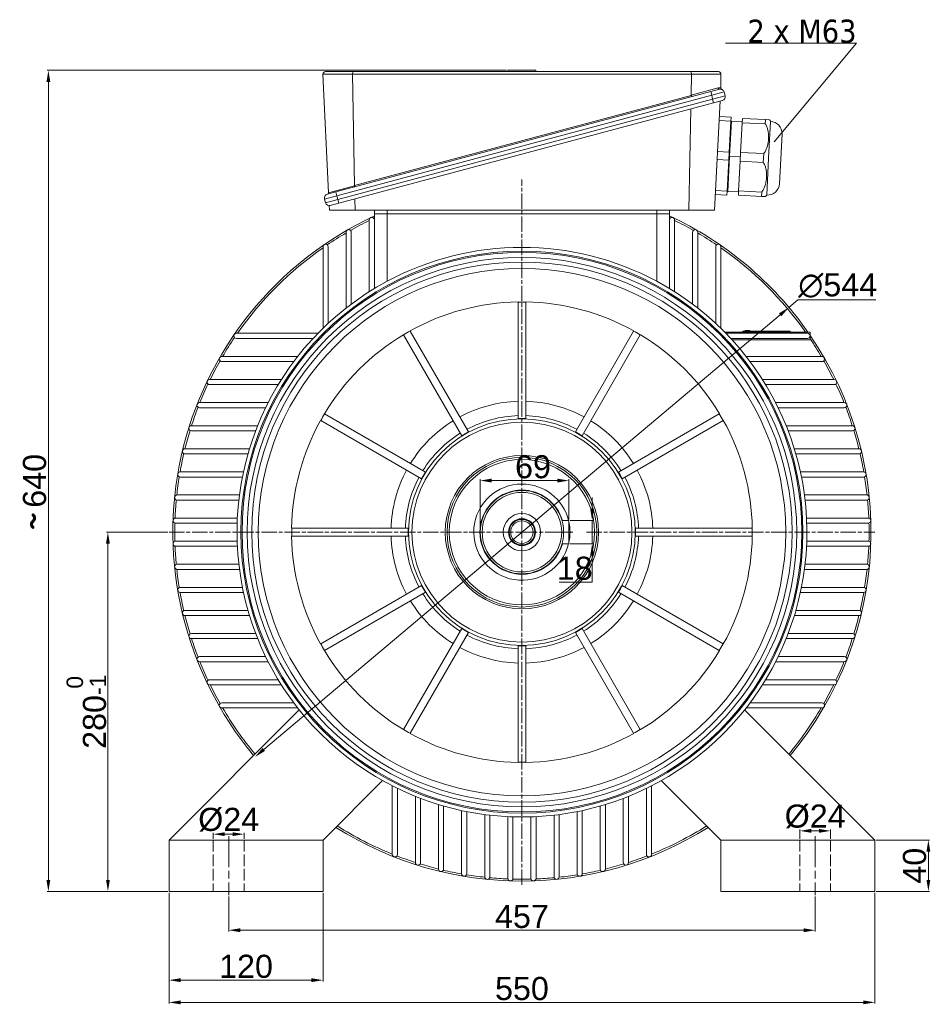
# Model space of a CAD drawing. Header units: millimetres. Extents: x -2784 to 2012, y -1738 to 1577.
# Tile 20 of 25: x -808 to -98, y -460 to 307. Entities that reach past the tile are written whole.
import ezdxf

# ---------------------------------------------------------------- set-up
doc = ezdxf.new("R2010")
doc.units = ezdxf.units.MM
for name, pattern in [('AM_ISO02W050', [7.5, 6, -1.5]), ('AM_ISO02W050x2', [3.75, 3, -0.75]), ('AM_ISO08W050', [18, 12, -1.5, 3, -1.5])]:
    doc.linetypes.add(name, pattern=pattern)
for name, color, linetype, lineweight in [('AM_0', 7, 'Continuous', 20), ('AM_3', 6, 'AM_ISO02W050', 13), ('AM_5', 3, 'Continuous', 9), ('AM_7', 4, 'AM_ISO08W050', 13), ('AM_REFDIM', 4, 'Continuous', 9), ('AM_VIS', 7, 'Continuous', 20)]:
    doc.layers.add(name, color=color, linetype=linetype, lineweight=lineweight)
doc.styles.add('ACANSGDT', font='amgdtans.shx')
doc.styles.get("Standard").update_dxf_attribs({"font": 'arial.ttf', "height": 18})
doc.dimstyles.new('AM_ISO$0', dxfattribs={"dimtxt": 18, "dimasz": 9, "dimexe": 1, "dimexo": 1, "dimgap": 1.5, "dimtad": 1, "dimtoh": 1, "dimdsep": 46, "dimtxsty": 'Standard', "dimcen": 0, "dimclrd": 3, "dimclre": 3, "dimclrt": 2, "dimadec": 0, "dimazin": 2, "dimtp": 0.1, "dimtm": 0.1, "dimtfac": 0.71, "dimtmove": 0, "dimatfit": 3, "dimfxl": 1, "dimlwd": -1, "dimlwe": -1, "dimarcsym": 0})
doc.dimstyles.new('AM_ISO$3', dxfattribs={"dimtxt": 18, "dimasz": 9, "dimexe": 1, "dimexo": 1, "dimgap": 1.5, "dimtad": 1, "dimtoh": 1, "dimdsep": 46, "dimtxsty": 'Standard', "dimcen": 0, "dimclrd": 3, "dimclre": 3, "dimclrt": 2, "dimadec": 0, "dimazin": 2, "dimtp": 0.1, "dimtm": 0.1, "dimtfac": 0.71, "dimtofl": 0, "dimtmove": 0, "dimatfit": 0, "dimfxl": 1, "dimlwd": -1, "dimlwe": -1, "dimarcsym": 0})

# ---------------------------------------------------------------- blocks, each defined once
blk = doc.blocks.new('*D42')
at = {"layer": 'AM_REFDIM', "color": 3, "transparency": 16777216}
for p, q in [((-692.49, -92.1), (-740.08, -92.1)), ((-739.08, -363.1), (-739.08, -101.1)), ((-692.49, -372.1), (-740.08, -372.1))]:
    blk.add_line(p, q, dxfattribs=at)
for points in [[(-740.58, -101.1), (-737.58, -101.1), (-739.08, -92.1)], [(-740.58, -363.1), (-737.58, -363.1), (-739.08, -372.1)]]:
    blk.add_solid(points, dxfattribs=at)
at = {"layer": 'Defpoints', "color": 0, "transparency": 16777216}
for p in [(-739.08, -92.1), (-691.49, -92.1), (-691.49, -372.1)]:
    blk.add_point(p, dxfattribs=at)
at = {"layer": 'AM_REFDIM', "color": 2, "transparency": 16777216, "insert": (-755.81, -232.1), "char_height": 18, "attachment_point": 5, "rotation": 90}
blk.add_mtext('280{}{\\H0.71x;\\C3;\\S 0^ -1;}', dxfattribs=at)
blk = doc.blocks.new('*D43')
at = {"layer": 'AM_5', "color": 3, "transparency": 16777216}
for p, q in [((-644.99, -376.1), (-644.99, -403.38)), ((-187.99, -376.1), (-187.99, -403.38)), ((-635.99, -402.38), (-196.99, -402.38))]:
    blk.add_line(p, q, dxfattribs=at)
for points in [[(-635.99, -400.88), (-635.99, -403.88), (-644.99, -402.38)], [(-196.99, -400.88), (-196.99, -403.88), (-187.99, -402.38)]]:
    blk.add_solid(points, dxfattribs=at)
at = {"layer": 'Defpoints', "color": 0, "transparency": 16777216}
for p in [(-644.99, -375.1), (-187.99, -375.1), (-187.99, -402.38)]:
    blk.add_point(p, dxfattribs=at)
at = {"layer": 'AM_5', "color": 2, "transparency": 16777216, "insert": (-416.49, -391.72), "char_height": 18, "attachment_point": 5}
blk.add_mtext('457', dxfattribs=at)
blk = doc.blocks.new('*D44')
at = {"layer": 'AM_5', "color": 3, "transparency": 16777216}
for p, q in [((-691.49, -373.1), (-691.49, -459.61)), ((-141.49, -373.1), (-141.49, -459.61)), ((-682.49, -458.61), (-150.49, -458.61))]:
    blk.add_line(p, q, dxfattribs=at)
for points in [[(-682.49, -457.11), (-682.49, -460.11), (-691.49, -458.61)], [(-150.49, -457.11), (-150.49, -460.11), (-141.49, -458.61)]]:
    blk.add_solid(points, dxfattribs=at)
at = {"layer": 'Defpoints', "color": 0, "transparency": 16777216}
for p in [(-691.49, -372.1), (-141.49, -372.1), (-141.49, -458.61)]:
    blk.add_point(p, dxfattribs=at)
at = {"layer": 'AM_5', "color": 2, "transparency": 16777216, "insert": (-416.49, -447.92), "char_height": 18, "attachment_point": 5}
blk.add_mtext('550', dxfattribs=at)
blk = doc.blocks.new('*D45')
at = {"layer": 'AM_REFDIM', "color": 3, "transparency": 16777216}
for p, q in [((-140.49, -332.1), (-98.78, -332.1)), ((-99.78, -341.1), (-99.78, -363.1)), ((-140.49, -372.1), (-98.78, -372.1))]:
    blk.add_line(p, q, dxfattribs=at)
for points in [[(-101.28, -341.1), (-98.28, -341.1), (-99.78, -332.1)], [(-101.28, -363.1), (-98.28, -363.1), (-99.78, -372.1)]]:
    blk.add_solid(points, dxfattribs=at)
at = {"layer": 'Defpoints', "color": 0, "transparency": 16777216}
for p in [(-141.49, -332.1), (-141.49, -372.1), (-99.78, -372.1)]:
    blk.add_point(p, dxfattribs=at)
at = {"layer": 'AM_REFDIM', "color": 2, "transparency": 16777216, "insert": (-110.47, -352.1), "char_height": 18, "attachment_point": 5, "rotation": 90}
blk.add_mtext('40', dxfattribs=at)
blk = doc.blocks.new('*D46')
at = {"layer": 'AM_5', "color": 3, "transparency": 16777216}
for p, q in [((-199.99, -331.1), (-199.99, -323.92)), ((-190.99, -324.92), (-184.99, -324.92)), ((-175.99, -331.1), (-175.99, -323.92))]:
    blk.add_line(p, q, dxfattribs=at)
for points in [[(-190.99, -323.42), (-190.99, -326.42), (-199.99, -324.92)], [(-184.99, -323.42), (-184.99, -326.42), (-175.99, -324.92)]]:
    blk.add_solid(points, dxfattribs=at)
at = {"layer": 'Defpoints', "color": 0, "transparency": 16777216}
for p in [(-175.99, -324.92), (-199.99, -332.1), (-175.99, -332.1)]:
    blk.add_point(p, dxfattribs=at)
at = {"layer": 'AM_5', "color": 2, "transparency": 16777216, "insert": (-187.99, -313.73), "char_height": 18, "attachment_point": 5}
blk.add_mtext('%%c24', dxfattribs=at)
blk = doc.blocks.new('*D47')
at = {"layer": 'AM_REFDIM', "color": 3, "transparency": 16777216}
for p, q in [((-691.49, -373.1), (-691.49, -442.3)), ((-571.49, -373.1), (-571.49, -442.3)), ((-682.49, -441.3), (-580.49, -441.3))]:
    blk.add_line(p, q, dxfattribs=at)
for points in [[(-682.49, -439.8), (-682.49, -442.8), (-691.49, -441.3)], [(-580.49, -439.8), (-580.49, -442.8), (-571.49, -441.3)]]:
    blk.add_solid(points, dxfattribs=at)
at = {"layer": 'Defpoints', "color": 0, "transparency": 16777216}
for p in [(-691.49, -372.1), (-571.49, -372.1), (-571.49, -441.3)]:
    blk.add_point(p, dxfattribs=at)
at = {"layer": 'AM_REFDIM', "color": 2, "transparency": 16777216, "insert": (-631.49, -430.61), "char_height": 18, "attachment_point": 5}
blk.add_mtext('120', dxfattribs=at)
blk = doc.blocks.new('*D62')
at = {"layer": 'AM_REFDIM', "color": 3, "transparency": 16777216}
for p, q in [((-208.44, 83.11), (-201.55, 88.91)), ((-201.55, 88.91), (-140.77, 88.91)), ((-617.65, -261.51), (-215.32, 77.32))]:
    blk.add_line(p, q, dxfattribs=at)
for points in [[(-216.29, 78.46), (-214.35, 76.17), (-208.44, 83.11)], [(-618.62, -260.36), (-616.69, -262.66), (-624.54, -267.31)]]:
    blk.add_solid(points, dxfattribs=at)
at = {"layer": 'Defpoints', "color": 0, "transparency": 16777216}
for p in [(-208.44, 83.11), (-624.54, -267.31)]:
    blk.add_point(p, dxfattribs=at)
at = {"layer": 'AM_REFDIM', "color": 2, "transparency": 16777216, "insert": (-170.41, 100.1), "char_height": 18, "attachment_point": 5}
blk.add_mtext('∅544', dxfattribs=at)
blk = doc.blocks.new('*D48')
at = {"layer": 'AM_REFDIM', "color": 3, "transparency": 16777216}
for p, q in [((-448.99, -91.1), (-448.99, -50.89)), ((-388.99, -51.89), (-439.99, -51.89)), ((-379.99, -82.1), (-379.99, -50.89))]:
    blk.add_line(p, q, dxfattribs=at)
for points in [[(-439.99, -50.39), (-439.99, -53.39), (-448.99, -51.89)], [(-388.99, -50.39), (-388.99, -53.39), (-379.99, -51.89)]]:
    blk.add_solid(points, dxfattribs=at)
at = {"layer": 'Defpoints', "color": 0, "transparency": 16777216}
for p in [(-448.99, -51.89), (-379.99, -83.1), (-448.99, -92.1)]:
    blk.add_point(p, dxfattribs=at)
at = {"layer": 'AM_REFDIM', "color": 2, "transparency": 16777216, "insert": (-407.85, -41.2), "char_height": 18, "attachment_point": 5}
blk.add_mtext('69', dxfattribs=at)
blk = doc.blocks.new('*D49')
at = {"layer": 'AM_REFDIM', "color": 3, "transparency": 16777216}
for p, q in [((-361.77, -74.1), (-361.77, -65.1)), ((-378.99, -83.1), (-360.77, -83.1)), ((-361.77, -83.1), (-361.77, -101.1)), ((-378.99, -101.1), (-360.77, -101.1)), ((-361.77, -110.1), (-361.77, -131.05)), ((-361.77, -131.05), (-387.4, -131.05))]:
    blk.add_line(p, q, dxfattribs=at)
for points in [[(-363.27, -74.1), (-360.27, -74.1), (-361.77, -83.1)], [(-363.27, -110.1), (-360.27, -110.1), (-361.77, -101.1)]]:
    blk.add_solid(points, dxfattribs=at)
at = {"layer": 'Defpoints', "color": 0, "transparency": 16777216}
for p in [(-379.99, -83.1), (-379.99, -101.1), (-361.77, -101.1)]:
    blk.add_point(p, dxfattribs=at)
at = {"layer": 'AM_REFDIM', "color": 2, "transparency": 16777216, "insert": (-375.34, -120.36), "char_height": 18, "attachment_point": 5}
blk.add_mtext('18', dxfattribs=at)
blk = doc.blocks.new('*D57')
at = {"layer": 'AM_5', "color": 3, "transparency": 16777216}
for p, q in [((-656.99, -331.1), (-656.99, -326.49)), ((-647.99, -327.49), (-641.99, -327.49)), ((-632.99, -331.1), (-632.99, -326.49))]:
    blk.add_line(p, q, dxfattribs=at)
for points in [[(-647.99, -325.99), (-647.99, -328.99), (-656.99, -327.49)], [(-641.99, -325.99), (-641.99, -328.99), (-632.99, -327.49)]]:
    blk.add_solid(points, dxfattribs=at)
at = {"layer": 'Defpoints', "color": 0, "transparency": 16777216}
for p in [(-632.99, -327.49), (-656.99, -332.1), (-632.99, -332.1)]:
    blk.add_point(p, dxfattribs=at)
at = {"layer": 'AM_5', "color": 2, "transparency": 16777216, "insert": (-644.99, -316.3), "char_height": 18, "attachment_point": 5}
blk.add_mtext('%%c24', dxfattribs=at)
blk = doc.blocks.new('*D35')
at = {"layer": 'AM_0', "color": 3, "transparency": 16777216}
for p, q in [((-428.4, 267.9), (-786.49, 267.9)), ((-785.49, 258.9), (-785.49, -363.1)), ((-692.49, -372.1), (-786.49, -372.1))]:
    blk.add_line(p, q, dxfattribs=at)
for points in [[(-786.99, 258.9), (-783.99, 258.9), (-785.49, 267.9)], [(-786.99, -363.1), (-783.99, -363.1), (-785.49, -372.1)]]:
    blk.add_solid(points, dxfattribs=at)
at = {"layer": 'Defpoints', "color": 0, "transparency": 16777216}
for p in [(-427.4, 267.9), (-785.49, -372.1), (-691.49, -372.1)]:
    blk.add_point(p, dxfattribs=at)
at = {"layer": 'AM_0', "color": 2, "transparency": 16777216, "insert": (-796.18, -52.1), "char_height": 18, "attachment_point": 5, "rotation": 90}
blk.add_mtext('640', dxfattribs=at)

msp = doc.modelspace()

# ---------------------------------------------------------------- linework, layer by layer
at = {"layer": 'AM_3', "linetype": 'AM_ISO02W050x2', "ltscale": 3}
for p, q in [((-656.99, -332.1), (-656.99, -372.1)), ((-632.99, -332.1), (-632.99, -372.1)), ((-199.99, -332.1), (-199.99, -372.1)), ((-175.99, -332.1), (-175.99, -372.1))]:
    msp.add_line(p, q, dxfattribs=at)
at = {"layer": 'AM_7'}
for p, q in [((-416.49, -92.1), (-416.49, 182.9)), ((-691.49, -92.1), (-416.49, -92.1)), ((-416.49, -92.1), (-416.49, -92.1)), ((-416.49, -92.1), (-416.49, -92.1)), ((-416.49, -92.1), (-376.83, -92.1)), ((-416.49, -367.1), (-416.49, -92.1)), ((-388.26, -92.1), (-376.99, -92.1)), ((-366.2, -92.1), (-141.49, -92.1))]:
    msp.add_line(p, q, dxfattribs=at)
at = {"layer": 'AM_7', "ltscale": 2}
for p, q in [((-644.99, -329.1), (-644.99, -375.1)), ((-187.99, -329.1), (-187.99, -375.1))]:
    msp.add_line(p, q, dxfattribs=at)
at = {"layer": 'AM_REFDIM', "color": 3}
for p, q in [((-155.82, 289.03), (-257.97, 289.03)), ((-219.94, 212.27), (-155.82, 289.03))]:
    msp.add_line(p, q, dxfattribs=at)
at = {"layer": 'AM_VIS'}
for p, q in [((-567.2, 172.42), (-571.52, 264.8)), ((-571.52, 264.8), (-548.57, 264.8)), ((-547.75, 266.9), (-569.52, 266.9)), ((-546.91, 178.05), (-548.57, 264.8)), ((-548.57, 264.8), (-284.4, 264.8)), ((-285.23, 266.9), (-547.75, 266.9)), ((-427.4, 266.9), (-427.4, 267.9)), ((-427.4, 267.9), (-405.61, 267.9)), ((-405.61, 266.9), (-405.61, 267.9)), ((-263.45, 266.9), (-285.23, 266.9)), ((-284.54, 248.54), (-284.4, 264.9)), ((-284.4, 264.8), (-261.46, 264.8)), ((-261.49, 254.13), (-261.46, 264.8)), ((-263.62, 254.14), (-284.54, 248.54)), ((-261.5, 254.03), (-261.49, 254.13)), ((-269.42, 251.31), (-561.4, 173.08)), ((-560.63, 170.18), (-268.64, 248.42)), ((-284.52, 248.36), (-546.91, 178.05)), ((-269.42, 251.31), (-262.66, 253.13)), ((-268.64, 248.42), (-269.42, 251.31)), ((-258.98, 251), (-268.64, 248.42)), ((-268.64, 248.42), (-267.87, 245.52)), ((-267.87, 245.52), (-258.21, 248.11)), ((-258.98, 251), (-258.21, 248.11)), ((-267.87, 245.52), (-559.85, 167.28)), ((-559.07, 164.38), (-267.09, 242.62)), ((-267.09, 242.62), (-267.87, 245.52)), ((-260.33, 244.43), (-267.09, 242.62)), ((-266.48, 158.9), (-262.02, 243.98)), ((-286.48, 158.9), (-284.77, 237.88)), ((-253.56, 231.31), (-262.66, 231.79)), ((-253.72, 228.18), (-253.56, 231.31)), ((-244.86, 227.06), (-244.68, 230.45)), ((-226.7, 229.51), (-244.68, 230.45)), ((-262.83, 228.66), (-253.72, 228.18)), ((-255, 200.95), (-253.61, 227.37)), ((-253.72, 228.18), (-254.98, 204.09)), ((-254.73, 200.94), (-253.29, 228.36)), ((-253.76, 227.38), (-253.61, 227.37)), ((-253.61, 227.37), (-253.29, 228.36)), ((-253.29, 228.36), (-244.81, 227.91)), ((-246.07, 203.89), (-244.86, 227.06)), ((-244.86, 227.06), (-226.88, 226.12)), ((-226.88, 226.12), (-226.7, 229.51)), ((-226.7, 229.51), (-223.55, 229.35)), ((-224.28, 199.34), (-222.77, 228.06)), ((-214.79, 198.85), (-213.77, 218.32)), ((-254.98, 204.09), (-264.09, 204.57)), ((-256.38, 174.54), (-255, 200.95)), ((-256.17, 173.53), (-254.73, 200.94)), ((-255.31, 197.83), (-254.98, 204.09)), ((-255, 200.95), (-255.15, 200.96)), ((-254.73, 200.94), (-255, 200.95)), ((-246.25, 200.5), (-254.73, 200.94)), ((-246.43, 197.1), (-246.07, 203.89)), ((-228.09, 202.95), (-246.07, 203.89)), ((-228.45, 196.16), (-228.09, 202.95)), ((-264.42, 198.31), (-255.31, 197.83)), ((-255.31, 197.83), (-256.57, 173.74)), ((-247.64, 173.93), (-246.43, 197.1)), ((-246.43, 197.1), (-228.45, 196.16)), ((-225.78, 170.63), (-224.28, 199.34)), ((-215.81, 179.37), (-214.79, 198.85)), ((-546.89, 177.86), (-567.2, 172.42)), ((-560.63, 170.18), (-570.28, 167.59)), ((-568.16, 171.27), (-561.4, 173.08)), ((-567.2, 172.42), (-567.2, 172.34)), ((-560.63, 170.18), (-561.4, 173.08)), ((-560.63, 170.18), (-559.85, 167.28)), ((-265.84, 171.09), (-256.74, 170.61)), ((-256.57, 173.74), (-265.68, 174.22)), ((-256.74, 170.61), (-256.57, 173.74)), ((-256.53, 174.55), (-256.38, 174.54)), ((-256.38, 174.54), (-256.17, 173.53)), ((-256.17, 173.53), (-247.68, 173.08)), ((-247.82, 170.54), (-247.64, 173.93)), ((-247.82, 170.54), (-229.84, 169.59)), ((-229.66, 172.99), (-247.64, 173.93)), ((-229.84, 169.59), (-229.66, 172.99)), ((-229.84, 169.59), (-226.69, 169.43)), ((-570.28, 167.59), (-569.51, 164.69)), ((-569.51, 164.69), (-559.85, 167.28)), ((-566.49, 158.9), (-566.68, 162.47)), ((-559.07, 164.38), (-565.83, 162.57)), ((-559.07, 164.38), (-559.85, 167.28)), ((-546.49, 158.9), (-546.68, 167.7)), ((-566.49, 158.9), (-546.49, 158.9)), ((-546.49, 158.9), (-521.49, 158.9)), ((-531.49, 155.9), (-531.49, 158.9)), ((-531.49, 151.23), (-531.49, 155.9)), ((-531.49, 155.9), (-521.49, 155.9)), ((-311.49, 158.9), (-521.49, 158.9)), ((-521.49, 155.9), (-521.49, 158.9)), ((-311.49, 155.9), (-521.49, 155.9)), ((-521.49, 103.5), (-521.49, 155.9)), ((-311.49, 158.9), (-286.48, 158.9)), ((-311.49, 155.9), (-311.49, 158.9)), ((-311.49, 103.5), (-311.49, 155.9)), ((-311.49, 155.9), (-301.49, 155.9)), ((-301.49, 155.9), (-301.48, 158.9)), ((-301.49, 151.23), (-301.49, 155.9)), ((-286.48, 158.9), (-266.48, 158.9)), ((-535.49, 151.23), (-535.49, 95.31)), ((-531.49, 97.79), (-531.49, 151.23)), ((-301.49, 151.23), (-301.49, 97.79)), ((-297.49, 95.31), (-297.49, 151.23)), ((-553.49, 141.73), (-553.49, 82.59)), ((-549.49, 85.65), (-549.49, 141.73)), ((-283.49, 141.73), (-283.49, 85.65)), ((-279.49, 82.59), (-279.49, 141.73)), ((-571.49, 130.37), (-571.49, 66.83)), ((-567.49, 70.64), (-567.49, 130.37)), ((-265.49, 130.37), (-265.49, 70.64)), ((-261.49, 66.83), (-261.49, 130.37)), ((-419.49, 87.38), (-419.49, 87.18)), ((-419.49, 87.18), (-419.49, -3.57)), ((-413.49, 87.18), (-413.49, 87.38)), ((-413.49, 87.18), (-413.49, -3.57)), ((-575.42, 62.9), (-638.95, 62.9)), ((-508.82, 61.83), (-508.73, 61.66)), ((-508.73, 61.66), (-463.35, -16.93)), ((-503.53, 64.66), (-503.63, 64.83)), ((-503.53, 64.66), (-458.15, -13.93)), ((-374.82, -13.93), (-329.44, 64.66)), ((-369.63, -16.93), (-324.25, 61.66)), ((-329.35, 64.83), (-329.44, 64.66)), ((-324.25, 61.66), (-324.15, 61.83)), ((-191.81, 63.9), (-258.54, 63.9)), ((-194.02, 62.9), (-257.56, 62.9)), ((-244.44, 63.9), (-244.44, 64.5)), ((-244.44, 64.5), (-243.44, 64.5)), ((-243.44, 64.5), (-243.44, 64.55)), ((-243.44, 64.55), (-242.44, 64.55)), ((-208.44, 64.5), (-243.44, 64.5)), ((-243.44, 63.9), (-243.44, 64.5)), ((-242.56, 64.55), (-242.56, 64.8)), ((-238.82, 64.8), (-242.56, 64.8)), ((-209.44, 64.55), (-242.44, 64.55)), ((-242.44, 64.5), (-242.44, 64.55)), ((-242.36, 65), (-239.02, 65)), ((-238.82, 64.55), (-238.82, 64.8)), ((-209.44, 64.5), (-209.44, 64.55)), ((-209.44, 64.55), (-208.44, 64.55)), ((-208.44, 64.5), (-208.44, 64.55)), ((-208.44, 63.9), (-208.44, 64.5)), ((-208.44, 64.5), (-207.44, 64.5)), ((-207.44, 63.9), (-207.44, 64.5)), ((-191.81, 63.9), (-191.81, 57.9)), ((-638.95, 58.9), (-579.22, 58.9)), ((-253.75, 58.9), (-194.02, 58.9)), ((-252.83, 57.9), (-191.81, 57.9)), ((-591.17, 44.9), (-650.31, 44.9)), ((-650.31, 40.9), (-594.24, 40.9)), ((-182.66, 44.9), (-241.8, 44.9)), ((-238.74, 40.9), (-182.66, 40.9)), ((-603.9, 26.9), (-659.82, 26.9)), ((-173.15, 26.9), (-229.08, 26.9)), ((-659.82, 22.9), (-606.38, 22.9)), ((-226.6, 22.9), (-173.15, 22.9)), ((-614.18, 8.9), (-667.68, 8.9)), ((-165.29, 8.9), (-218.79, 8.9)), ((-667.68, 4.9), (-616.17, 4.9)), ((-570.25, 0.14), (-570.42, 0.24)), ((-570.25, 0.14), (-491.65, -45.24)), ((-341.32, -45.24), (-262.73, 0.14)), ((-262.56, 0.24), (-262.73, 0.14)), ((-216.8, 4.9), (-165.29, 4.9)), ((-573.42, -4.96), (-573.25, -5.06)), ((-573.25, -5.06), (-494.65, -50.43)), ((-338.32, -50.43), (-259.73, -5.06)), ((-259.73, -5.06), (-259.56, -4.96)), ((-622.39, -9.1), (-674.05, -9.1)), ((-674.05, -13.1), (-623.96, -13.1)), ((-158.92, -9.1), (-210.59, -9.1)), ((-209.02, -13.1), (-158.92, -13.1)), ((-628.76, -27.1), (-679.03, -27.1)), ((-153.94, -27.1), (-204.22, -27.1)), ((-679.03, -31.1), (-629.94, -31.1)), ((-203.03, -31.1), (-153.94, -31.1)), ((-633.46, -45.1), (-682.71, -45.1)), ((-150.26, -45.1), (-199.52, -45.1)), ((-682.71, -49.1), (-634.28, -49.1)), ((-198.69, -49.1), (-150.26, -49.1)), ((-636.59, -63.1), (-685.13, -63.1)), ((-685.13, -67.1), (-637.08, -67.1)), ((-147.84, -63.1), (-196.39, -63.1)), ((-195.9, -67.1), (-147.84, -67.1)), ((-638.21, -81.1), (-686.34, -81.1)), ((-385.26, -83.1), (-379.99, -83.1)), ((-379.99, -83.1), (-379.99, -101.1)), ((-146.64, -81.1), (-194.76, -81.1)), ((-686.34, -85.1), (-638.38, -85.1)), ((-595.77, -89.1), (-595.96, -89.1)), ((-595.77, -89.1), (-505.01, -89.1)), ((-327.96, -89.1), (-237.21, -89.1)), ((-237.01, -89.1), (-237.21, -89.1)), ((-194.6, -85.1), (-146.64, -85.1)), ((-638.38, -99.1), (-686.34, -99.1)), ((-595.96, -95.1), (-595.77, -95.1)), ((-595.77, -95.1), (-505.01, -95.1)), ((-327.96, -95.1), (-237.21, -95.1)), ((-237.21, -95.1), (-237.01, -95.1)), ((-146.64, -99.1), (-194.6, -99.1)), ((-686.34, -103.1), (-638.21, -103.1)), ((-385.26, -101.1), (-379.99, -101.1)), ((-194.76, -103.1), (-146.64, -103.1)), ((-637.08, -117.1), (-685.13, -117.1)), ((-685.13, -121.1), (-636.59, -121.1)), ((-196.39, -121.1), (-147.84, -121.1)), ((-147.84, -117.1), (-195.9, -117.1)), ((-634.28, -135.1), (-682.71, -135.1)), ((-573.25, -179.14), (-494.65, -133.76)), ((-338.32, -133.76), (-259.73, -179.14)), ((-150.26, -135.1), (-198.69, -135.1)), ((-682.71, -139.1), (-633.46, -139.1)), ((-570.25, -184.34), (-491.65, -138.96)), ((-341.32, -138.96), (-262.73, -184.34)), ((-199.52, -139.1), (-150.26, -139.1)), ((-629.94, -153.1), (-679.03, -153.1)), ((-153.94, -153.1), (-203.03, -153.1)), ((-679.03, -157.1), (-628.76, -157.1)), ((-204.22, -157.1), (-153.94, -157.1)), ((-508.73, -245.86), (-463.35, -167.26)), ((-369.63, -167.26), (-324.25, -245.86)), ((-623.96, -171.1), (-674.05, -171.1)), ((-674.05, -175.1), (-622.39, -175.1)), ((-503.53, -248.86), (-458.15, -170.26)), ((-374.82, -170.26), (-329.44, -248.86)), ((-210.59, -175.1), (-158.92, -175.1)), ((-158.92, -171.1), (-209.02, -171.1)), ((-573.25, -179.14), (-573.42, -179.24)), ((-419.49, -180.62), (-419.49, -271.38)), ((-413.49, -180.62), (-413.49, -271.38)), ((-259.56, -179.24), (-259.73, -179.14)), ((-616.17, -189.1), (-667.68, -189.1)), ((-570.42, -184.43), (-570.25, -184.34)), ((-262.73, -184.34), (-262.56, -184.43)), ((-165.29, -189.1), (-216.8, -189.1)), ((-667.68, -193.1), (-614.18, -193.1)), ((-218.79, -193.1), (-165.29, -193.1)), ((-606.38, -207.1), (-659.82, -207.1)), ((-173.15, -207.1), (-226.6, -207.1)), ((-659.82, -211.1), (-603.9, -211.1)), ((-229.08, -211.1), (-173.15, -211.1)), ((-594.24, -225.1), (-650.31, -225.1)), ((-650.31, -229.1), (-591.17, -229.1)), ((-182.66, -229.1), (-241.8, -229.1)), ((-238.74, -225.1), (-182.66, -225.1)), ((-691.49, -332.1), (-589.99, -230.6)), ((-242.99, -230.6), (-141.49, -332.1)), ((-508.73, -245.86), (-508.82, -246.03)), ((-503.63, -249.03), (-503.53, -248.86)), ((-329.44, -248.86), (-329.35, -249.03)), ((-324.15, -246.03), (-324.25, -245.86)), ((-419.49, -271.38), (-419.49, -271.57)), ((-413.49, -271.57), (-413.49, -271.38)), ((-525.1, -285.71), (-571.49, -332.1)), ((-517.49, -289.79), (-517.49, -343.29)), ((-315.49, -343.29), (-315.49, -289.79)), ((-261.49, -332.1), (-307.87, -285.71)), ((-513.49, -343.29), (-513.49, -291.79)), ((-499.49, -298), (-499.49, -349.66)), ((-333.49, -349.66), (-333.49, -298)), ((-319.49, -291.79), (-319.49, -343.29)), ((-495.49, -349.66), (-495.49, -299.57)), ((-481.49, -304.37), (-481.49, -354.65)), ((-477.49, -354.65), (-477.49, -305.55)), ((-355.49, -305.55), (-355.49, -354.65)), ((-351.49, -354.65), (-351.49, -304.37)), ((-337.49, -299.57), (-337.49, -349.66)), ((-463.49, -309.07), (-463.49, -358.32)), ((-459.49, -358.32), (-459.49, -309.89)), ((-445.49, -312.2), (-445.49, -360.75)), ((-441.49, -360.75), (-441.49, -312.69)), ((-427.49, -313.83), (-427.49, -361.95)), ((-423.49, -361.95), (-423.49, -313.99)), ((-409.49, -313.99), (-409.49, -361.95)), ((-405.49, -361.95), (-405.49, -313.83)), ((-391.49, -312.69), (-391.49, -360.75)), ((-387.49, -360.75), (-387.49, -312.2)), ((-373.49, -309.89), (-373.49, -358.32)), ((-369.49, -358.32), (-369.49, -309.07)), ((-571.49, -332.1), (-691.49, -332.1)), ((-691.49, -332.1), (-691.49, -372.1)), ((-571.49, -372.1), (-571.49, -332.1)), ((-141.49, -332.1), (-261.49, -332.1)), ((-261.49, -332.1), (-261.49, -372.1)), ((-141.49, -372.1), (-141.49, -332.1)), ((-571.49, -372.1), (-691.49, -372.1)), ((-141.49, -372.1), (-261.49, -372.1))]:
    msp.add_line(p, q, dxfattribs=at)
for radius in [219, 218.1, 214.14, 210.53, 205.53, 88.34, 85.71, 59.77, 58.36, 56.66, 32.5, 31, 14.54, 10.5, 10, 8.75]:
    msp.add_circle((-416.49, -92.1), radius, dxfattribs=at)
for centre, radius, start, end in [((-569.52, 264.9), 2, 90, 183), ((-263.45, 264.9), 2, 357, 90), ((-262.59, 250.28), 4, 74.09966, 105), ((-260.5, 253.98), 1, 177, 249.76577), ((-261.88, 250.23), 3, 15, 105), ((-261.11, 247.33), 3, 285, 15), ((-233.37, 222.57), 11.93, 27.3604, 34.60577), ((-223.27, 218.57), 9.5, 358.50796, 87), ((-225.28, 180.12), 9.5, 267, 355.49204), ((-567.39, 168.37), 3, 105, 195), ((-568.2, 172.29), 1, 285, 3), ((-235.75, 177.19), 11.93, 319.39423, 326.6396), ((-566.61, 165.47), 3, 195, 285), ((-416.49, -92.1), 272, 115.01112, 219.77955), ((-416.49, -92.1), 272, 34.99671, 64.98888), ((-416.49, -92.1), 270.5, 116.09916, 119.58944), ((-533.49, 151.23), 2, 0, 180), ((-416.49, -92.1), 270.5, 115.15944, 115.26873), ((-299.49, 151.23), 2, 0, 180), ((-416.49, -92.1), 270.5, 64.73127, 64.84056), ((-416.49, -92.1), 270.5, 60.41056, 63.90084), ((-416.49, -92.1), 270.5, 120.42895, 124.10755), ((-551.49, 141.73), 2, 0, 180), ((-281.49, 141.73), 2, 0, 180), ((-416.49, -92.1), 270.5, 55.89245, 59.57105), ((-569.49, 130.37), 2, 0, 180), ((-263.49, 130.37), 2, 0, 180), ((-416.49, -92.1), 270.5, 124.9606, 145.0394), ((-416.49, -92.1), 222, 61.77255, 118.22745), ((-416.49, -92.1), 270.5, 35.21946, 55.0394), ((-416.49, -92.1), 222, 118.22745, 61.77255), ((-416.49, -92.1), 179.5, 90.95763, 119.04237), ((-416.49, -92.1), 179.31, 89.04133, 90.95867), ((-416.49, -92.1), 179.5, 60.95763, 89.04237), ((-638.95, 60.9), 2, 90, 270), ((-416.49, -92.1), 179.5, 120.95763, 149.04237), ((-416.49, -92.1), 179.31, 119.04133, 120.95867), ((-416.49, -92.1), 179.31, 59.04133, 60.95867), ((-416.49, -92.1), 179.5, 30.95763, 59.04237), ((-242.36, 64.8), 0.2, 90, 180), ((-239.02, 64.8), 0.2, 0, 90), ((-194.02, 60.9), 2, 270, 90), ((-416.49, -92.1), 270.5, 145.89245, 149.57105), ((-416.49, -92.1), 272, 320.22045, 34.30688), ((-416.49, -92.1), 270.5, 30.42895, 33.83843), ((-416.49, -92.1), 270.5, 150.41056, 153.90084), ((-650.31, 42.9), 2, 90, 270), ((-182.66, 42.9), 2, 270, 90), ((-416.49, -92.1), 270.5, 26.09916, 29.58944), ((-416.49, -92.1), 270.5, 154.73127, 158.07562), ((-659.82, 24.9), 2, 90, 270), ((-173.15, 24.9), 2, 270, 90), ((-416.49, -92.1), 270.5, 21.92438, 25.26873), ((-667.68, 6.9), 2, 90, 270), ((-416.49, -92.1), 102.04, 91.68473, 118.31527), ((-416.49, -92.1), 102.04, 61.68473, 88.31527), ((-165.29, 6.9), 2, 270, 90), ((-416.49, -92.1), 270.5, 158.90037, 162.13115), ((-416.49, -92.1), 179.31, 149.04133, 150.95867), ((-416.49, -92.1), 179.31, 29.04133, 30.95867), ((-416.49, -92.1), 270.5, 17.86885, 21.09963), ((-416.49, -92.1), 179.5, 150.95763, 179.04237), ((-416.49, -92.1), 102.04, 121.68473, 148.31527), ((-416.49, -92.1), 90.89, 91.8916, 118.1084), ((-416.49, -92.1), 88.58, 88.05909, 91.94091), ((-416.49, -92.1), 90.89, 61.8916, 88.1084), ((-416.49, -92.1), 102.04, 31.68473, 58.31527), ((-416.49, -92.1), 179.5, 0.95763, 29.04237), ((-416.49, -92.1), 270.5, 162.95295, 166.09604), ((-674.05, -11.1), 2, 90, 270), ((-416.49, -92.1), 90.89, 121.8916, 148.1084), ((-416.49, -92.1), 88.58, 118.05909, 121.94091), ((-416.49, -92.1), 88.58, 58.05909, 61.94091), ((-416.49, -92.1), 90.89, 31.8916, 58.1084), ((-158.92, -11.1), 2, 270, 90), ((-416.49, -92.1), 270.5, 13.90396, 17.04705), ((-679.03, -29.1), 2, 90, 270), ((-153.94, -29.1), 2, 270, 90), ((-416.49, -92.1), 270.5, 166.91716, 169.99537), ((-416.49, -92.1), 270.5, 10.00463, 13.08284), ((-682.71, -47.1), 2, 90, 270), ((-416.49, -92.1), 102.04, 151.68473, 178.31527), ((-416.49, -92.1), 88.58, 148.05909, 151.94091), ((-416.49, -92.1), 88.58, 28.05909, 31.94091), ((-416.49, -92.1), 102.04, 1.68473, 28.31527), ((-150.26, -47.1), 2, 270, 90), ((-416.49, -92.1), 270.5, 170.81649, 173.85027), ((-416.49, -92.1), 90.89, 151.8916, 178.1084), ((-416.49, -92.1), 90.89, 1.8916, 28.1084), ((-416.49, -92.1), 270.5, 6.14973, 9.18351), ((-416.49, -92.1), 37.5, 90, 346.11346), ((-416.49, -92.1), 32.8, 90, 344.07432), ((-416.49, -92.1), 37.5, 13.88654, 90), ((-416.49, -92.1), 32.8, 15.92568, 90), ((-685.13, -65.1), 2, 90, 270), ((-416.49, -92.1), 270.5, 174.67139, 177.67923), ((-147.84, -65.1), 2, 270, 90), ((-416.49, -92.1), 270.5, 2.32077, 5.32861), ((-686.34, -83.1), 2, 90, 270), ((-416.49, -92.1), 37.5, 346.73852, 13.26148), ((-146.64, -83.1), 2, 270, 90), ((-416.49, -92.1), 270.5, 178.50034, 181.49966), ((-416.49, -92.1), 179.31, 179.04133, 180.95867), ((-416.49, -92.1), 88.58, 178.05909, 181.94091), ((-416.49, -92.1), 88.58, 358.05909, 1.94091), ((-416.49, -92.1), 179.31, 359.04133, 0.95867), ((-416.49, -92.1), 270.5, 358.50034, 1.49966), ((-686.34, -101.1), 2, 90, 270), ((-416.49, -92.1), 179.5, 180.95763, 209.04237), ((-416.49, -92.1), 102.04, 181.68473, 208.31527), ((-416.49, -92.1), 90.89, 181.8916, 208.1084), ((-416.49, -92.1), 90.89, 331.8916, 358.1084), ((-416.49, -92.1), 102.04, 331.68473, 358.31527), ((-416.49, -92.1), 179.5, 330.95763, 359.04237), ((-146.64, -101.1), 2, 270, 90), ((-416.49, -92.1), 270.5, 182.32077, 185.32861), ((-416.49, -92.1), 270.5, 354.67139, 357.67923), ((-685.13, -119.1), 2, 90, 270), ((-416.49, -92.1), 270.5, 186.14973, 189.18351), ((-416.49, -92.1), 270.5, 350.81649, 353.85027), ((-147.84, -119.1), 2, 270, 90), ((-682.71, -137.1), 2, 90, 270), ((-416.49, -92.1), 88.58, 208.05909, 211.94091), ((-416.49, -92.1), 88.58, 328.05909, 331.94091), ((-150.26, -137.1), 2, 270, 90), ((-416.49, -92.1), 270.5, 190.00463, 193.08284), ((-416.49, -92.1), 102.04, 211.68473, 238.31527), ((-416.49, -92.1), 90.89, 211.8916, 238.1084), ((-416.49, -92.1), 90.89, 301.8916, 328.1084), ((-416.49, -92.1), 102.04, 301.68473, 328.31527), ((-416.49, -92.1), 270.5, 346.91716, 349.99537), ((-679.03, -155.1), 2, 90, 270), ((-153.94, -155.1), 2, 270, 90), ((-416.49, -92.1), 270.5, 193.90396, 197.04705), ((-416.49, -92.1), 270.5, 342.95295, 346.09604), ((-416.49, -92.1), 88.58, 238.05909, 241.94091), ((-416.49, -92.1), 88.58, 298.05909, 301.94091), ((-674.05, -173.1), 2, 90, 270), ((-416.49, -92.1), 270.5, 197.86885, 201.09963), ((-416.49, -92.1), 90.89, 241.8916, 268.1084), ((-416.49, -92.1), 90.89, 271.8916, 298.1084), ((-416.49, -92.1), 270.5, 338.90037, 342.13115), ((-158.92, -173.1), 2, 270, 90), ((-416.49, -92.1), 179.31, 209.04133, 210.95867), ((-416.49, -92.1), 102.04, 241.68473, 268.31527), ((-416.49, -92.1), 88.58, 268.05909, 271.94091), ((-416.49, -92.1), 102.04, 271.68473, 298.31527), ((-416.49, -92.1), 179.31, 329.04133, 330.95867), ((-667.68, -191.1), 2, 90, 270), ((-416.49, -92.1), 179.5, 210.95763, 239.04237), ((-416.49, -92.1), 179.5, 300.95763, 329.04237), ((-165.29, -191.1), 2, 270, 90), ((-416.49, -92.1), 270.5, 201.92438, 205.26873), ((-416.49, -92.1), 270.5, 334.73127, 338.07562), ((-659.82, -209.1), 2, 90, 270), ((-173.15, -209.1), 2, 270, 90), ((-416.49, -92.1), 270.5, 206.09916, 209.58944), ((-416.49, -92.1), 270.5, 330.41056, 333.90084), ((-650.31, -227.1), 2, 90, 270), ((-416.49, -92.1), 270.5, 210.42895, 219.75052), ((-416.49, -92.1), 270.5, 320.24948, 329.57105), ((-182.66, -227.1), 2, 270, 90), ((-416.49, -92.1), 179.31, 239.04133, 240.95867), ((-416.49, -92.1), 179.5, 240.95763, 269.04237), ((-416.49, -92.1), 179.5, 270.95763, 299.04237), ((-416.49, -92.1), 179.31, 299.04133, 300.95867), ((-416.49, -92.1), 179.31, 269.04133, 270.95867), ((-416.49, -92.1), 272, 237.76606, 302.23394), ((-416.49, -92.1), 270.5, 237.83806, 248.07562), ((-416.49, -92.1), 270.5, 291.92438, 302.16194), ((-515.49, -343.29), 2, 180, 0), ((-416.49, -92.1), 270.5, 248.90037, 252.13115), ((-416.49, -92.1), 270.5, 287.86885, 291.09963), ((-317.49, -343.29), 2, 180, 0), ((-497.49, -349.66), 2, 180, 0), ((-416.49, -92.1), 270.5, 252.95295, 256.09604), ((-416.49, -92.1), 270.5, 283.90396, 287.04705), ((-335.49, -349.66), 2, 180, 0), ((-479.49, -354.65), 2, 180, 0), ((-416.49, -92.1), 270.5, 256.91716, 259.99537), ((-461.49, -358.32), 2, 180, 0), ((-416.49, -92.1), 270.5, 260.81649, 263.85027), ((-416.49, -92.1), 270.5, 276.14973, 279.18351), ((-371.49, -358.32), 2, 180, 0), ((-416.49, -92.1), 270.5, 280.00463, 283.08284), ((-353.49, -354.65), 2, 180, 0), ((-443.49, -360.75), 2, 180, 0), ((-416.49, -92.1), 270.5, 264.67139, 267.67923), ((-425.49, -361.95), 2, 180, 0), ((-416.49, -92.1), 270.5, 268.50034, 271.49966), ((-407.49, -361.95), 2, 180, 0), ((-416.49, -92.1), 270.5, 272.32077, 275.32861), ((-389.49, -360.75), 2, 180, 0)]:
    msp.add_arc(centre, radius, start, end, dxfattribs=at)
for centre, major_axis, ratio, start_param, end_param in [((-547.75, 264.9), (0, 2), 0.414214, 0, 1.623156), ((-285.23, 264.9), (0, 2), 0.414214, 4.660029, 6.283185), ((-262.92, 254.09), (-0.259, 0.966), 0.687505, 1.335311, 3.141593), ((-283.12, 248.68), (-1.4, -0.3), 0.69553, 6.118964, 6.303875), ((-284.12, 248.41), (-0.259, 0.966), 0.39256, 1.520222, 3.141593), ((-547.32, 177.89), (-0.259, 0.966), 0.415453, 3.141593, 4.579792), ((-545.91, 178.26), (-0.673, -0.891), 0.825436, 5.475529, 5.658701)]:
    msp.add_ellipse(centre, major_axis=major_axis, ratio=ratio, start_param=start_param, end_param=end_param, dxfattribs=at)
for points in [[(-226.88, 226.12), (-226.83, 226.05), (-226.79, 225.98), (-226.58, 225.66), (-226.43, 225.41), (-225.87, 224.38), (-225.52, 223.52), (-224.95, 221.74), (-224.74, 220.82), (-224.3, 218.01), (-224.24, 216.1), (-224.42, 212.63), (-224.68, 210.74), (-225.42, 208), (-225.72, 207.1), (-226.47, 205.39), (-226.91, 204.58), (-227.58, 203.61), (-227.75, 203.37), (-227.99, 203.07), (-228.04, 203.01), (-228.09, 202.95)], [(-228.45, 196.16), (-228.4, 196.09), (-228.36, 196.03), (-228.15, 195.71), (-228, 195.45), (-227.44, 194.42), (-227.09, 193.56), (-226.52, 191.79), (-226.31, 190.86), (-225.87, 188.05), (-225.81, 186.15), (-225.99, 182.67), (-226.25, 180.78), (-226.99, 178.04), (-227.29, 177.14), (-228.04, 175.43), (-228.48, 174.62), (-229.15, 173.65), (-229.32, 173.41), (-229.56, 173.11), (-229.61, 173.05), (-229.66, 172.99)]]:
    msp.add_open_spline(points, degree=3, knots=[27.78385, 27.78385, 27.78385, 27.78385, 28.030229, 28.030229, 28.963631, 28.963631, 31.974695, 31.974695, 34.985758, 34.985758, 41.007886, 41.007886, 47.030013, 47.030013, 50.041077, 50.041077, 53.052141, 53.052141, 53.985543, 53.985543, 54.231922, 54.231922, 54.231922, 54.231922], dxfattribs=at)

# ---------------------------------------------------------------- texts
at = {"layer": 'AM_0', "insert": (-785.62, -75.85), "char_height": 25, "width": 3.11, "attachment_point": 1, "rotation": 270, "style": 'ACANSGDT'}
msp.add_mtext('{\\Fisocp.shx;\\C2;~}', dxfattribs=at)
at = {"layer": 'AM_REFDIM', "lineweight": 9, "insert": (-155.82, 289.03), "char_height": 18, "attachment_point": 9}
msp.add_mtext('{\\fTahoma|b0|i0|c162|p32;2 x M63}', dxfattribs=at)

# ---------------------------------------------------------------- dimensions: what is measured, and where the dimension line sits
at = {"layer": 'AM_0'}
dim = msp.add_linear_dim(base=(-785.49, -372.1), p1=(-427.4, 267.9), p2=(-691.49, -372.1), angle=90, dimstyle='AM_ISO$0', override={"dimdec": 1, "dimtp": 0.02, "dimtm": 0.02, "dimtdec": 1, "dimarcsym": 0}, dxfattribs=at)
dim.commit()
dim.dimension.update_dxf_attribs({"geometry": '*D35', "text_midpoint": (-785.49, -52.1), "dimtype": 160})
at = {"layer": 'AM_5'}
for base, p1, p2, picture, middle in [((-632.99, -327.49), (-656.99, -332.1), (-632.99, -332.1), '*D57', (-644.99, -327.49)), ((-175.99, -324.92), (-199.99, -332.1), (-175.99, -332.1), '*D46', (-187.99, -324.92))]:
    dim = msp.add_linear_dim(base=base, p1=p1, p2=p2, angle=0, text='%%c<>', dimstyle='AM_ISO$0', override={"dimdec": 1, "dimtp": 0.02, "dimtm": 0.02, "dimtdec": 1}, dxfattribs=at)
    dim.commit()
    dim.dimension.update_dxf_attribs({"geometry": picture, "text_midpoint": middle, "dimtype": 160})
for base, p1, p2, picture, middle in [((-141.49, -458.61), (-691.49, -372.1), (-141.49, -372.1), '*D44', (-416.49, -447.92)), ((-187.99, -402.38), (-644.99, -375.1), (-187.99, -375.1), '*D43', (-416.49, -391.72))]:
    dim = msp.add_linear_dim(base=base, p1=p1, p2=p2, angle=0, dimstyle='AM_ISO$0', override={"dimdec": 1, "dimtp": 0.02, "dimtm": 0.02, "dimtdec": 1}, dxfattribs=at)
    dim.commit()
    dim.dimension.update_dxf_attribs({"geometry": picture, "text_midpoint": middle})
at = {"layer": 'AM_REFDIM'}
dim = msp.add_diameter_dim_2p(p1=(-624.54, -267.31), p2=(-208.44, 83.11), dimstyle='AM_ISO$3', override={"dimdec": 1, "dimlfac": -1, "dimtp": 0.02, "dimtm": 0.02, "dimtdec": 1, "dimtofl": 1, "dimatfit": 2}, dxfattribs=at)
dim.commit()
dim.dimension.update_dxf_attribs({"geometry": '*D62', "text_midpoint": (-170.41, 88.91), "dimtype": 163})
dim = msp.add_linear_dim(base=(-448.99, -51.89), p1=(-379.99, -83.1), p2=(-448.99, -92.1), dimstyle='AM_ISO$0', override={"dimdec": 1, "dimlfac": -1, "dimtp": 0.02, "dimtm": 0.02, "dimtdec": 1}, dxfattribs=at)
dim.commit()
dim.dimension.update_dxf_attribs({"geometry": '*D48', "text_midpoint": (-407.85, -51.89), "dimtype": 160})
for base, p1, p2, angle, picture, middle in [((-361.77, -101.1), (-379.99, -83.1), (-379.99, -101.1), 90, '*D49', (-375.34, -131.05)), ((-571.49, -441.3), (-691.49, -372.1), (-571.49, -372.1), 0, '*D47', (-631.49, -441.3))]:
    dim = msp.add_linear_dim(base=base, p1=p1, p2=p2, angle=angle, dimstyle='AM_ISO$0', override={"dimdec": 1, "dimlfac": -1, "dimtp": 0.02, "dimtm": 0.02, "dimtdec": 1}, dxfattribs=at)
    dim.commit()
    dim.dimension.update_dxf_attribs({"geometry": picture, "text_midpoint": middle, "dimtype": 160})
dim = msp.add_linear_dim(base=(-739.08, -92.1), p1=(-691.49, -372.1), p2=(-691.49, -92.1), angle=90, text='<>{}{\\H0.71x;\\C3;\\S 0^ -1;}', dimstyle='AM_ISO$0', override={"dimdec": 1, "dimlfac": -1, "dimtp": 0, "dimtm": 1}, dxfattribs=at)
dim.commit()
dim.dimension.update_dxf_attribs({"geometry": '*D42', "text_midpoint": (-755.81, -232.1)})
dim = msp.add_linear_dim(base=(-99.78, -372.1), p1=(-141.49, -332.1), p2=(-141.49, -372.1), angle=90, dimstyle='AM_ISO$0', override={"dimdec": 1, "dimlfac": -1, "dimtp": 0.02, "dimtm": 0.02, "dimtdec": 1}, dxfattribs=at)
dim.commit()
dim.dimension.update_dxf_attribs({"geometry": '*D45', "text_midpoint": (-110.47, -352.1)})

doc.saveas('drawing.dxf')
